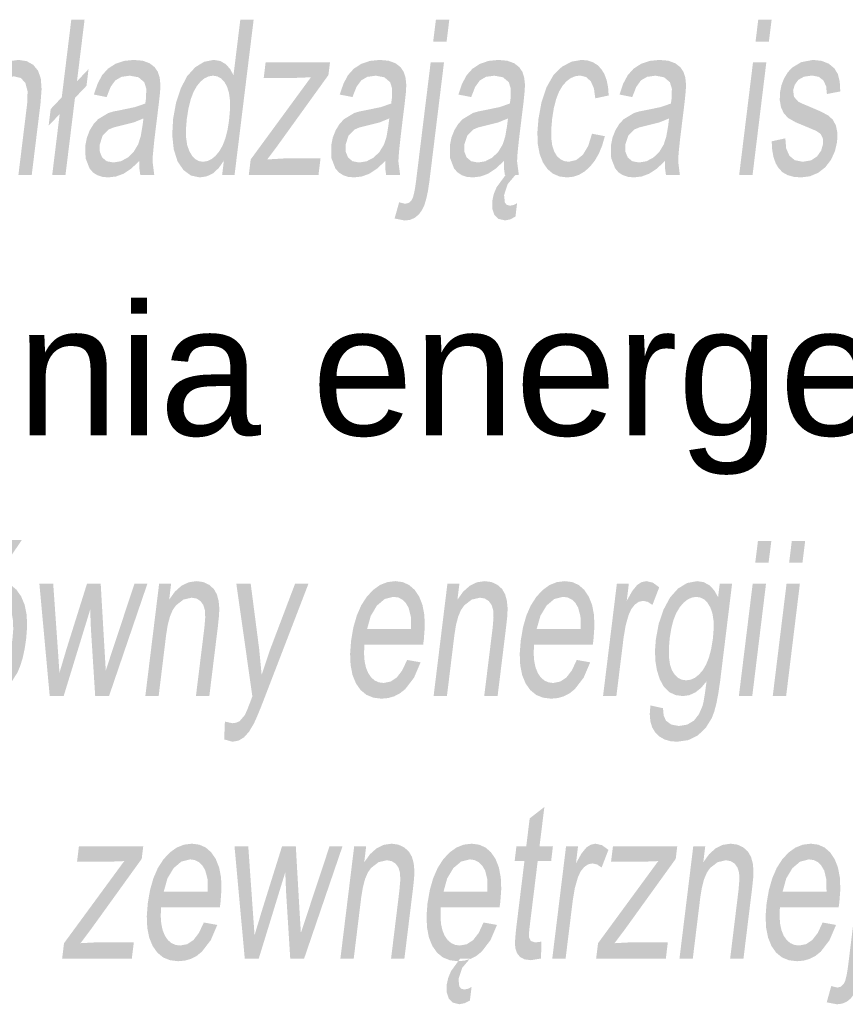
# Model space of a CAD drawing. Header units: millimetres. Extents: x 116 to 15750, y -6945 to 9999.
# Tile 80 of 150: x 6958 to 7093, y -1807 to -1646. Entities that reach past the tile are written whole.
import ezdxf

# ---------------------------------------------------------------- set-up
doc = ezdxf.new("R2010")
doc.units = ezdxf.units.MM
doc.layers.get('0').update_dxf_attribs({"color": 252})
doc.styles.get("Standard").update_dxf_attribs({"font": 'simplex.shx'})

msp = doc.modelspace()

# ---------------------------------------------------------------- hatches: boundary and pattern name
h = msp.add_hatch(color=7)
h.dxf.hatch_style = 2
h.paths.add_polyline_path([(6949.27, -1671.5), (6952.39, -1646.09), (6954.57, -1646.09), (6953.45, -1655.21), (6954.4, -1654.1), (6955.41, -1653.31), (6956.48, -1652.83), (6957.62, -1652.68), (6958.93, -1652.88), (6960, -1653.48), (6960.79, -1654.44), (6961.24, -1655.71), (6961.37, -1657.45), (6961.19, -1659.84), (6959.76, -1671.5), (6957.58, -1671.5), (6959.01, -1659.84), (6959.08, -1657.82), (6958.71, -1656.43), (6957.96, -1655.63), (6956.84, -1655.37), (6955.87, -1655.55), (6954.92, -1656.08), (6954.08, -1656.93), (6953.46, -1658.03), (6953.01, -1659.5), (6952.68, -1661.43), (6951.45, -1671.5)])
h = msp.add_hatch(color=7)
h.dxf.hatch_style = 2
h.paths.add_polyline_path([(6964.33, -1661.55), (6962.52, -1663.45), (6962.86, -1660.72), (6964.67, -1658.81), (6966.23, -1646.09), (6968.4, -1646.09), (6967.16, -1656.18), (6969.05, -1654.18), (6968.72, -1656.91), (6966.83, -1658.9), (6965.28, -1671.5), (6963.11, -1671.5)])
h = msp.add_hatch(color=7)
h.paths.add_polyline_path([(6990.91, -1671.5), (6991.19, -1669.17), (6990.36, -1670.37), (6989.43, -1671.23), (6988.39, -1671.74), (6987.25, -1671.91), (6985.81, -1671.61), (6984.57, -1670.7), (6983.6, -1669.25), (6982.99, -1667.31), (6982.74, -1664.98), (6982.89, -1662.31), (6983.37, -1659.68), (6984.15, -1657.31), (6985.19, -1655.33), (6986.5, -1653.88), (6987.97, -1652.98), (6989.52, -1652.68), (6990.6, -1652.85), (6991.51, -1653.38), (6992.24, -1654.19), (6992.76, -1655.21), (6993.88, -1646.09), (6996.06, -1646.09), (6992.94, -1671.5)])
h.paths.add_polyline_path([(6985.13, -1662.31), (6984.99, -1663.97), (6985.01, -1665.4), (6985.19, -1666.61), (6985.53, -1667.6), (6985.98, -1668.36), (6986.5, -1668.91), (6987.1, -1669.24), (6987.78, -1669.35), (6988.48, -1669.24), (6989.15, -1668.93), (6989.8, -1668.41), (6990.41, -1667.68), (6990.97, -1666.73), (6991.42, -1665.57), (6991.78, -1664.18), (6992.04, -1662.57), (6992.19, -1660.81), (6992.19, -1659.3), (6992.02, -1658.04), (6991.7, -1657.03), (6991.26, -1656.26), (6990.73, -1655.7), (6990.11, -1655.37), (6989.41, -1655.26), (6988.7, -1655.37), (6988.02, -1655.69), (6987.38, -1656.22), (6986.77, -1656.96), (6986.22, -1657.93), (6985.76, -1659.15), (6985.4, -1660.61)])
h = msp.add_hatch(color=7)
h.paths.add_polyline_path([(7025.43, -1649.71), (7025.88, -1646.09), (7028.07, -1646.09), (7027.62, -1649.71)])
h.paths.add_polyline_path([(7019.12, -1678.64), (7019.86, -1675.99), (7020.86, -1676.23), (7021.46, -1676.07), (7021.93, -1675.6), (7022.13, -1675.16), (7022.31, -1674.49), (7022.48, -1673.58), (7022.64, -1672.43), (7025.02, -1653.09), (7027.2, -1653.09), (7024.82, -1672.5), (7024.59, -1674.07), (7024.31, -1675.38), (7023.99, -1676.44), (7023.62, -1677.24), (7023.07, -1677.99), (7022.41, -1678.53), (7021.65, -1678.86), (7020.78, -1678.97)])
h = msp.add_hatch(color=7)
h.paths.add_polyline_path([(7078.17, -1649.68), (7078.61, -1646.09), (7080.8, -1646.09), (7080.35, -1649.68)])
h.paths.add_polyline_path([(7075.49, -1671.5), (7077.75, -1653.09), (7079.93, -1653.09), (7077.68, -1671.5)])
h = msp.add_hatch(color=7)
h.paths.add_polyline_path([(6977.36, -1669.23), (6976.01, -1670.49), (6974.77, -1671.31), (6973.55, -1671.76), (6972.29, -1671.91), (6971.3, -1671.82), (6970.46, -1671.54), (6969.76, -1671.08), (6969.21, -1670.43), (6968.56, -1668.75), (6968.53, -1666.65), (6968.8, -1665.35), (6969.26, -1664.18), (6969.89, -1663.17), (6970.61, -1662.38), (6972.31, -1661.36), (6973.14, -1661.12), (6974.31, -1660.89), (6976.66, -1660.4), (6978.33, -1659.82), (6978.41, -1659.29), (6978.45, -1659), (6978.5, -1657.38), (6978.16, -1656.32), (6977.22, -1655.52), (6975.8, -1655.26), (6974.44, -1655.45), (6973.43, -1656.03), (6972.66, -1657.1), (6972.01, -1658.76), (6969.92, -1658.35), (6970.53, -1656.58), (6971.27, -1655.18), (6972.22, -1654.12), (6973.43, -1653.33), (6974.86, -1652.84), (6976.44, -1652.68), (6977.92, -1652.81), (6979.05, -1653.23), (6979.86, -1653.86), (6980.39, -1654.63), (6980.69, -1655.58), (6980.81, -1656.75), (6980.76, -1657.87), (6980.57, -1659.63), (6980.06, -1663.78), (6979.82, -1665.76), (6979.66, -1667.34), (6979.55, -1668.52), (6979.52, -1669.29), (6979.8, -1671.5), (6977.52, -1671.5), (6977.37, -1670.45)])
h.paths.add_polyline_path([(6978.03, -1662.26), (6976.47, -1662.9), (6974.33, -1663.44), (6973.14, -1663.74), (6972.34, -1664.07), (6971.36, -1665.08), (6970.87, -1666.56), (6970.9, -1667.7), (6971.27, -1668.64), (6972.01, -1669.26), (6973.11, -1669.47), (6974.32, -1669.27), (6975.45, -1668.68), (6976.42, -1667.75), (6977.16, -1666.52), (6977.58, -1665.22), (6977.89, -1663.4)])
h = msp.add_hatch(color=7)
h.dxf.hatch_style = 2
h.paths.add_polyline_path([(6995.27, -1671.5), (6995.58, -1668.97), (7005.43, -1655.52), (7002.96, -1655.62), (6997.71, -1655.62), (6998.02, -1653.09), (7008.55, -1653.09), (7008.29, -1655.16), (6999.88, -1666.84), (6998.28, -1668.97), (7001.05, -1668.81), (7007, -1668.81), (7006.67, -1671.5)])
h = msp.add_hatch(color=7)
h.paths.add_polyline_path([(7017.59, -1669.23), (7016.24, -1670.49), (7014.99, -1671.31), (7013.78, -1671.76), (7012.51, -1671.91), (7011.53, -1671.82), (7010.68, -1671.54), (7009.98, -1671.08), (7009.43, -1670.43), (7008.78, -1668.75), (7008.75, -1666.65), (7009.02, -1665.35), (7009.49, -1664.18), (7010.11, -1663.17), (7010.84, -1662.38), (7012.54, -1661.36), (7013.37, -1661.12), (7014.53, -1660.89), (7016.89, -1660.4), (7018.56, -1659.82), (7018.63, -1659.29), (7018.67, -1659), (7018.72, -1657.38), (7018.39, -1656.32), (7017.44, -1655.52), (7016.03, -1655.26), (7014.66, -1655.45), (7013.66, -1656.03), (7012.88, -1657.1), (7012.23, -1658.76), (7010.15, -1658.35), (7010.75, -1656.58), (7011.49, -1655.18), (7012.44, -1654.12), (7013.66, -1653.33), (7015.08, -1652.84), (7016.66, -1652.68), (7018.14, -1652.81), (7019.27, -1653.23), (7020.09, -1653.86), (7020.61, -1654.63), (7020.91, -1655.58), (7021.03, -1656.75), (7020.98, -1657.87), (7020.79, -1659.63), (7020.28, -1663.78), (7020.05, -1665.76), (7019.88, -1667.34), (7019.78, -1668.52), (7019.74, -1669.29), (7020.02, -1671.5), (7017.74, -1671.5), (7017.59, -1670.45)])
h.paths.add_polyline_path([(7018.25, -1662.26), (7016.69, -1662.9), (7014.55, -1663.44), (7013.36, -1663.74), (7012.57, -1664.07), (7011.58, -1665.08), (7011.1, -1666.56), (7011.12, -1667.7), (7011.5, -1668.64), (7012.23, -1669.26), (7013.33, -1669.47), (7014.55, -1669.27), (7015.68, -1668.68), (7016.64, -1667.75), (7017.39, -1666.52), (7017.81, -1665.22), (7018.11, -1663.4)])
h = msp.add_hatch(color=7)
h.paths.add_polyline_path([(7037, -1669.23), (7035.65, -1670.49), (7034.41, -1671.31), (7033.19, -1671.76), (7031.93, -1671.91), (7030.94, -1671.82), (7030.1, -1671.54), (7029.4, -1671.08), (7028.84, -1670.43), (7028.2, -1668.75), (7028.17, -1666.65), (7028.43, -1665.35), (7028.9, -1664.18), (7029.52, -1663.17), (7030.25, -1662.38), (7031.95, -1661.36), (7032.78, -1661.12), (7033.94, -1660.89), (7036.3, -1660.4), (7037.97, -1659.82), (7038.05, -1659.29), (7038.09, -1659), (7038.13, -1657.38), (7037.8, -1656.32), (7036.85, -1655.52), (7035.44, -1655.26), (7034.07, -1655.45), (7033.07, -1656.03), (7032.3, -1657.1), (7031.65, -1658.76), (7029.56, -1658.35), (7030.16, -1656.58), (7030.91, -1655.18), (7031.86, -1654.12), (7033.07, -1653.33), (7034.49, -1652.84), (7036.08, -1652.68), (7037.55, -1652.81), (7038.69, -1653.23), (7039.5, -1653.86), (7040.03, -1654.63), (7040.32, -1655.58), (7040.45, -1656.75), (7040.39, -1657.87), (7040.21, -1659.63), (7039.7, -1663.78), (7039.46, -1665.76), (7039.29, -1667.34), (7039.19, -1668.52), (7039.16, -1669.29), (7039.44, -1671.5), (7037.16, -1671.5), (7037.01, -1670.45)])
h.paths.add_polyline_path([(7037.67, -1662.26), (7036.1, -1662.9), (7033.97, -1663.44), (7032.78, -1663.74), (7031.98, -1664.07), (7031, -1665.08), (7030.51, -1666.56), (7030.53, -1667.7), (7030.91, -1668.64), (7031.65, -1669.26), (7032.74, -1669.47), (7033.96, -1669.27), (7035.09, -1668.68), (7036.06, -1667.75), (7036.8, -1666.52), (7037.22, -1665.22), (7037.53, -1663.4)])
h.paths.add_polyline_path([(7038.89, -1671.5), (7037.63, -1672.99), (7037.03, -1674.81), (7037.16, -1676.04), (7037.48, -1676.41), (7038.01, -1676.54), (7038.59, -1676.43), (7039.16, -1676.13), (7038.89, -1678.34), (7037.98, -1678.8), (7037.17, -1678.95), (7036.12, -1678.7), (7035.43, -1678.01), (7035.09, -1676.99), (7035.1, -1675.76), (7035.34, -1674.65), (7035.8, -1673.53), (7037.29, -1671.5)])
h = msp.add_hatch(color=7)
h.dxf.hatch_style = 2
h.paths.add_polyline_path([(7051.42, -1664.76), (7053.52, -1665.16), (7053.09, -1666.66), (7052.55, -1667.99), (7051.89, -1669.14), (7051.11, -1670.12), (7050.25, -1670.91), (7049.33, -1671.47), (7048.36, -1671.8), (7047.33, -1671.91), (7046.09, -1671.76), (7045.02, -1671.3), (7044.12, -1670.53), (7043.38, -1669.45), (7042.85, -1668.08), (7042.54, -1666.44), (7042.48, -1664.54), (7042.65, -1662.37), (7043.16, -1659.57), (7043.98, -1657.15), (7045.09, -1655.19), (7046.49, -1653.8), (7048.07, -1652.96), (7049.7, -1652.68), (7050.7, -1652.77), (7051.57, -1653.06), (7052.32, -1653.53), (7052.95, -1654.19), (7053.46, -1655.03), (7053.82, -1656.03), (7054.05, -1657.19), (7054.14, -1658.5), (7051.95, -1658.97), (7051.73, -1657.35), (7051.22, -1656.18), (7050.45, -1655.48), (7049.47, -1655.24), (7048.67, -1655.35), (7047.92, -1655.67), (7047.23, -1656.19), (7046.58, -1656.93), (7046.01, -1657.9), (7045.54, -1659.11), (7045.17, -1660.57), (7044.9, -1662.28), (7044.75, -1664.01), (7044.75, -1665.48), (7044.91, -1666.7), (7045.23, -1667.67), (7045.67, -1668.4), (7046.22, -1668.93), (7046.87, -1669.24), (7047.62, -1669.35), (7048.83, -1669.07), (7049.91, -1668.22), (7050.78, -1666.79)])
h = msp.add_hatch(color=7)
h.paths.add_polyline_path([(7063.35, -1669.23), (7062, -1670.49), (7060.76, -1671.31), (7059.54, -1671.76), (7058.28, -1671.91), (7057.29, -1671.82), (7056.45, -1671.54), (7055.75, -1671.08), (7055.2, -1670.43), (7054.55, -1668.75), (7054.52, -1666.65), (7054.78, -1665.35), (7055.25, -1664.18), (7055.87, -1663.17), (7056.6, -1662.38), (7058.3, -1661.36), (7059.13, -1661.12), (7060.29, -1660.89), (7062.65, -1660.4), (7064.32, -1659.82), (7064.4, -1659.29), (7064.44, -1659), (7064.48, -1657.38), (7064.15, -1656.32), (7063.2, -1655.52), (7061.79, -1655.26), (7060.42, -1655.45), (7059.42, -1656.03), (7058.65, -1657.1), (7058, -1658.76), (7055.91, -1658.35), (7056.51, -1656.58), (7057.26, -1655.18), (7058.21, -1654.12), (7059.42, -1653.33), (7060.84, -1652.84), (7062.43, -1652.68), (7063.9, -1652.81), (7065.04, -1653.23), (7065.85, -1653.86), (7066.38, -1654.63), (7066.68, -1655.58), (7066.8, -1656.75), (7066.74, -1657.87), (7066.56, -1659.63), (7066.05, -1663.78), (7065.81, -1665.76), (7065.64, -1667.34), (7065.54, -1668.52), (7065.51, -1669.29), (7065.79, -1671.5), (7063.51, -1671.5), (7063.36, -1670.45)])
h.paths.add_polyline_path([(7064.02, -1662.26), (7062.45, -1662.9), (7060.32, -1663.44), (7059.13, -1663.74), (7058.33, -1664.07), (7057.35, -1665.08), (7056.86, -1666.56), (7056.88, -1667.7), (7057.26, -1668.64), (7058, -1669.26), (7059.09, -1669.47), (7060.31, -1669.27), (7061.44, -1668.68), (7062.41, -1667.75), (7063.15, -1666.52), (7063.57, -1665.22), (7063.88, -1663.4)])
h = msp.add_hatch(color=7)
h.dxf.hatch_style = 2
h.paths.add_polyline_path([(7080.81, -1666), (7083.04, -1665.52), (7083.18, -1667.16), (7083.7, -1668.36), (7084.6, -1669.1), (7085.9, -1669.35), (7087.24, -1669.13), (7088.24, -1668.47), (7088.9, -1667.52), (7089.22, -1666.42), (7089.17, -1665.48), (7088.78, -1664.76), (7088.06, -1664.28), (7086.68, -1663.7), (7084.74, -1662.89), (7083.53, -1662.2), (7082.81, -1661.45), (7082.34, -1660.45), (7082.13, -1659.28), (7082.17, -1657.98), (7082.41, -1656.8), (7082.84, -1655.7), (7083.42, -1654.74), (7084.12, -1653.96), (7085.63, -1653.05), (7087.56, -1652.68), (7088.96, -1652.83), (7090.14, -1653.3), (7091.05, -1654.04), (7091.63, -1654.99), (7091.94, -1656.24), (7092.03, -1657.84), (7089.84, -1658.26), (7089.72, -1657), (7089.27, -1656.04), (7088.5, -1655.44), (7087.41, -1655.24), (7086.09, -1655.42), (7085.16, -1655.95), (7084.59, -1656.73), (7084.32, -1657.62), (7084.45, -1658.71), (7085.19, -1659.54), (7085.8, -1659.83), (7087.02, -1660.34), (7088.88, -1661.14), (7090.08, -1661.79), (7090.81, -1662.47), (7091.32, -1663.42), (7091.56, -1664.63), (7091.51, -1666.09), (7091.16, -1667.61), (7090.51, -1669.03), (7089.58, -1670.25), (7088.41, -1671.16), (7087.06, -1671.73), (7085.6, -1671.91), (7084.43, -1671.82), (7083.43, -1671.54), (7082.6, -1671.08), (7081.95, -1670.42), (7081.46, -1669.59), (7081.1, -1668.57), (7080.89, -1667.38)])
h = msp.add_hatch(color=7)
h.paths.add_polyline_path([(6946.76, -1747.62), (6947.18, -1745.23), (6947.8, -1743.17), (6948.64, -1741.45), (6949.69, -1740.05), (6950.67, -1739.15), (6951.71, -1738.51), (6952.82, -1738.13), (6953.99, -1738), (6955.24, -1738.16), (6956.32, -1738.62), (6957.25, -1739.4), (6958.02, -1740.49), (6958.59, -1741.85), (6958.92, -1743.45), (6959.01, -1745.29), (6958.86, -1747.36), (6958.61, -1749.04), (6958.29, -1750.54), (6957.89, -1751.84), (6957.43, -1752.95), (6956.29, -1754.76), (6954.87, -1756.11), (6953.28, -1756.96), (6951.62, -1757.24), (6950.35, -1757.08), (6949.25, -1756.62), (6948.32, -1755.85), (6947.55, -1754.76), (6946.99, -1753.39), (6946.67, -1751.74), (6946.6, -1749.81)])
h.paths.add_polyline_path([(6949.01, -1747.62), (6948.87, -1749.28), (6948.9, -1750.71), (6949.08, -1751.92), (6949.43, -1752.91), (6949.91, -1753.68), (6950.49, -1754.23), (6951.16, -1754.56), (6951.94, -1754.67), (6952.73, -1754.56), (6953.48, -1754.23), (6954.19, -1753.68), (6954.86, -1752.91), (6955.45, -1751.91), (6955.94, -1750.68), (6956.32, -1749.21), (6956.6, -1747.52), (6956.73, -1745.92), (6956.7, -1744.52), (6956.5, -1743.33), (6956.15, -1742.34), (6955.67, -1741.57), (6955.09, -1741.02), (6954.43, -1740.69), (6953.67, -1740.58), (6952.87, -1740.69), (6952.11, -1741.02), (6951.4, -1741.57), (6950.73, -1742.34), (6950.14, -1743.32), (6949.65, -1744.53), (6949.28, -1745.97)])
h.paths.add_polyline_path([(6953.05, -1736.13), (6955.26, -1731.28), (6958.12, -1731.28), (6954.86, -1736.13)])
h = msp.add_hatch(color=7)
h.paths.add_polyline_path([(7078.12, -1735), (7078.56, -1731.42), (7080.75, -1731.42), (7080.3, -1735)])
h.paths.add_polyline_path([(7075.44, -1756.82), (7077.7, -1738.42), (7079.88, -1738.42), (7077.63, -1756.82)])
h = msp.add_hatch(color=7)
h.paths.add_polyline_path([(7083.66, -1735), (7084.1, -1731.42), (7086.29, -1731.42), (7085.84, -1735)])
h.paths.add_polyline_path([(7080.98, -1756.82), (7083.24, -1738.42), (7085.42, -1738.42), (7083.17, -1756.82)])
h = msp.add_hatch(color=7)
h.dxf.hatch_style = 2
h.paths.add_polyline_path([(6962.7, -1756.82), (6961.01, -1738.42), (6963.27, -1738.42), (6964.02, -1749.04), (6964.29, -1752.99), (6964.4, -1752.65), (6964.62, -1751.9), (6964.96, -1750.75), (6965.42, -1749.2), (6968.8, -1738.42), (6971.04, -1738.42), (6971.66, -1749.09), (6971.87, -1752.61), (6973.05, -1749.06), (6976.56, -1738.42), (6978.68, -1738.42), (6972.4, -1756.82), (6970.14, -1756.82), (6969.44, -1745.8), (6969.32, -1742.66), (6964.98, -1756.82)])
h = msp.add_hatch(color=7)
h.dxf.hatch_style = 2
h.paths.add_polyline_path([(6978.34, -1756.82), (6980.6, -1738.42), (6982.56, -1738.42), (6982.24, -1741.04), (6983.19, -1739.71), (6984.25, -1738.76), (6985.43, -1738.19), (6986.71, -1738), (6987.81, -1738.15), (6988.78, -1738.6), (6989.55, -1739.29), (6990.05, -1740.17), (6990.33, -1741.23), (6990.45, -1742.47), (6990.39, -1743.67), (6990.2, -1745.51), (6988.81, -1756.82), (6986.62, -1756.82), (6988, -1745.63), (6988.14, -1743.96), (6988.09, -1742.78), (6987.84, -1741.93), (6987.37, -1741.27), (6986.72, -1740.85), (6985.92, -1740.71), (6984.58, -1741.02), (6983.35, -1741.97), (6982.81, -1742.75), (6982.37, -1743.8), (6982.01, -1745.15), (6981.75, -1746.77), (6980.52, -1756.82)])
h = msp.add_hatch(color=7)
h.dxf.hatch_style = 2
h.paths.add_polyline_path([(6991.24, -1763.91), (6991.36, -1760.99), (6992.58, -1761.26), (6993.24, -1761.17), (6993.78, -1760.91), (6994.61, -1759.94), (6994.98, -1759.13), (6995.57, -1757.62), (6995.85, -1756.86), (6993.23, -1738.42), (6995.58, -1738.42), (6996.96, -1749.08), (6997.37, -1753.34), (6998.78, -1749.14), (7002.84, -1738.42), (7005.03, -1738.42), (6997.83, -1757.14), (6997.29, -1758.53), (6996.82, -1759.69), (6996.42, -1760.62), (6996.1, -1761.31), (6995.31, -1762.65), (6994.49, -1763.57), (6993.59, -1764.11), (6992.6, -1764.29)])
h = msp.add_hatch(color=7)
h.paths.add_polyline_path([(7021.17, -1750.9), (7023.37, -1751.29), (7022.3, -1753.8), (7020.86, -1755.68), (7020, -1756.36), (7019.07, -1756.85), (7018.06, -1757.14), (7016.98, -1757.24), (7015.66, -1757.08), (7014.52, -1756.62), (7013.57, -1755.84), (7012.8, -1754.75), (7012.24, -1753.38), (7011.92, -1751.76), (7011.84, -1749.9), (7012, -1747.78), (7012.37, -1745.59), (7012.93, -1743.65), (7013.65, -1741.98), (7014.56, -1740.57), (7015.6, -1739.45), (7016.72, -1738.64), (7017.93, -1738.16), (7019.23, -1738), (7020.44, -1738.16), (7021.49, -1738.63), (7022.39, -1739.42), (7023.14, -1740.52), (7023.68, -1741.9), (7023.99, -1743.54), (7024.06, -1745.44), (7023.9, -1747.59), (7023.79, -1748.42), (7014.18, -1748.42), (7014.12, -1749.85), (7014.21, -1751.1), (7014.44, -1752.17), (7014.81, -1753.06), (7015.3, -1753.77), (7015.87, -1754.27), (7016.55, -1754.57), (7017.31, -1754.67), (7018.45, -1754.45), (7019.47, -1753.78), (7020.37, -1752.61)])
h.paths.add_polyline_path([(7014.62, -1745.85), (7021.81, -1745.85), (7021.78, -1743.82), (7021.42, -1742.37), (7020.95, -1741.58), (7020.38, -1741.02), (7019.71, -1740.68), (7018.93, -1740.57), (7017.5, -1740.93), (7016.22, -1742.01), (7015.22, -1743.69)])
h = msp.add_hatch(color=7)
h.dxf.hatch_style = 2
h.paths.add_polyline_path([(7025.5, -1756.82), (7027.76, -1738.42), (7029.72, -1738.42), (7029.4, -1741.04), (7030.35, -1739.71), (7031.42, -1738.76), (7032.59, -1738.19), (7033.87, -1738), (7034.97, -1738.15), (7035.94, -1738.6), (7036.71, -1739.29), (7037.21, -1740.17), (7037.49, -1741.23), (7037.61, -1742.47), (7037.56, -1743.67), (7037.36, -1745.51), (7035.97, -1756.82), (7033.78, -1756.82), (7035.16, -1745.63), (7035.3, -1743.96), (7035.25, -1742.78), (7035, -1741.93), (7034.53, -1741.27), (7033.88, -1740.85), (7033.08, -1740.71), (7031.74, -1741.02), (7030.51, -1741.97), (7029.97, -1742.75), (7029.53, -1743.8), (7029.17, -1745.15), (7028.91, -1746.77), (7027.68, -1756.82)])
h = msp.add_hatch(color=7)
h.paths.add_polyline_path([(7048.92, -1750.9), (7051.12, -1751.29), (7050.05, -1753.8), (7048.6, -1755.68), (7047.75, -1756.36), (7046.82, -1756.85), (7045.81, -1757.14), (7044.73, -1757.24), (7043.41, -1757.08), (7042.27, -1756.62), (7041.32, -1755.84), (7040.55, -1754.75), (7039.99, -1753.38), (7039.67, -1751.76), (7039.59, -1749.9), (7039.75, -1747.78), (7040.12, -1745.59), (7040.67, -1743.65), (7041.4, -1741.98), (7042.31, -1740.57), (7043.35, -1739.45), (7044.47, -1738.64), (7045.68, -1738.16), (7046.97, -1738), (7048.19, -1738.16), (7049.24, -1738.63), (7050.14, -1739.42), (7050.88, -1740.52), (7051.43, -1741.9), (7051.74, -1743.54), (7051.81, -1745.44), (7051.65, -1747.59), (7051.54, -1748.42), (7041.93, -1748.42), (7041.87, -1749.85), (7041.96, -1751.1), (7042.19, -1752.17), (7042.56, -1753.06), (7043.04, -1753.77), (7043.62, -1754.27), (7044.29, -1754.57), (7045.06, -1754.67), (7046.2, -1754.45), (7047.22, -1753.78), (7048.12, -1752.61)])
h.paths.add_polyline_path([(7042.36, -1745.85), (7049.56, -1745.85), (7049.53, -1743.82), (7049.16, -1742.37), (7048.7, -1741.58), (7048.13, -1741.02), (7047.46, -1740.68), (7046.68, -1740.57), (7045.24, -1740.93), (7043.97, -1742.01), (7042.97, -1743.69)])
h = msp.add_hatch(color=7)
h.dxf.hatch_style = 2
h.paths.add_polyline_path([(7053.22, -1756.82), (7055.48, -1738.42), (7057.44, -1738.42), (7057.1, -1741.21), (7058.02, -1739.59), (7058.8, -1738.63), (7059.53, -1738.16), (7060.29, -1738), (7061.37, -1738.25), (7062.41, -1739.01), (7061.3, -1741.9), (7060.56, -1741.4), (7059.78, -1741.23), (7059.08, -1741.38), (7058.42, -1741.84), (7057.84, -1742.58), (7057.4, -1743.55), (7056.91, -1745.29), (7056.59, -1747.19), (7055.4, -1756.82)])
h = msp.add_hatch(color=7)
h.paths.add_polyline_path([(7060.97, -1758.35), (7063.03, -1758.8), (7063.14, -1760.01), (7063.52, -1760.85), (7064.4, -1761.49), (7065.63, -1761.71), (7067, -1761.49), (7068.08, -1760.84), (7068.9, -1759.8), (7069.5, -1758.42), (7069.65, -1757.81), (7069.8, -1756.94), (7069.97, -1755.81), (7070.15, -1754.41), (7069.26, -1755.47), (7068.32, -1756.22), (7067.33, -1756.67), (7066.28, -1756.82), (7065.05, -1756.65), (7064.01, -1756.14), (7063.16, -1755.28), (7062.51, -1754.08), (7062.05, -1752.65), (7061.78, -1751.07), (7061.72, -1749.37), (7061.86, -1747.52), (7062.33, -1744.98), (7063.12, -1742.66), (7064.18, -1740.68), (7065.48, -1739.22), (7066.97, -1738.31), (7068.61, -1738), (7069.68, -1738.17), (7070.6, -1738.66), (7071.39, -1739.48), (7072.04, -1740.63), (7072.31, -1738.42), (7074.33, -1738.42), (7072.38, -1754.33), (7072.09, -1756.32), (7071.77, -1758), (7071.41, -1759.37), (7071.01, -1760.42), (7070.02, -1762.02), (7068.73, -1763.25), (7067.15, -1764.03), (7065.33, -1764.29), (7064.24, -1764.2), (7063.29, -1763.92), (7062.47, -1763.45), (7061.79, -1762.81), (7061.27, -1761.97), (7060.96, -1760.95), (7060.86, -1759.74)])
h.paths.add_polyline_path([(7064.13, -1747.29), (7063.99, -1748.98), (7064, -1750.42), (7064.17, -1751.62), (7064.49, -1752.58), (7064.94, -1753.31), (7065.47, -1753.83), (7066.1, -1754.14), (7066.81, -1754.24), (7067.54, -1754.14), (7068.24, -1753.83), (7068.9, -1753.31), (7069.53, -1752.59), (7070.09, -1751.64), (7070.56, -1750.46), (7070.92, -1749.05), (7071.19, -1747.4), (7071.32, -1745.81), (7071.29, -1744.43), (7071.11, -1743.26), (7070.77, -1742.3), (7070.31, -1741.55), (7069.77, -1741.01), (7069.15, -1740.69), (7068.45, -1740.58), (7067.74, -1740.69), (7067.05, -1741.01), (7066.39, -1741.54), (7065.76, -1742.28), (7065.2, -1743.22), (7064.74, -1744.37), (7064.39, -1745.73)])
h = msp.add_hatch(color=7)
h.paths.add_polyline_path([(7096.13, -1778.02), (7096.57, -1774.4), (7098.76, -1774.4), (7098.31, -1778.02)])
h.paths.add_polyline_path([(7089.81, -1806.95), (7090.55, -1804.29), (7091.55, -1804.54), (7092.15, -1804.38), (7092.62, -1803.91), (7092.82, -1803.47), (7093, -1802.8), (7093.18, -1801.89), (7093.34, -1800.74), (7095.71, -1781.4), (7097.9, -1781.4), (7095.52, -1800.81), (7095.28, -1802.38), (7095.01, -1803.69), (7094.68, -1804.74), (7094.32, -1805.54), (7093.76, -1806.3), (7093.1, -1806.84), (7092.34, -1807.16), (7091.48, -1807.27)])
h = msp.add_hatch(color=7)
h.dxf.hatch_style = 2
h.paths.add_polyline_path([(7043.11, -1797.02), (7043.09, -1799.77), (7041.4, -1800.05), (7040.36, -1799.91), (7039.62, -1799.51), (7039.14, -1798.89), (7038.87, -1798.1), (7038.83, -1797.54), (7038.84, -1796.74), (7038.92, -1795.7), (7039.06, -1794.42), (7040.36, -1783.83), (7038.76, -1783.83), (7039.05, -1781.4), (7040.66, -1781.4), (7041.22, -1776.84), (7043.62, -1774.97), (7042.83, -1781.4), (7045.02, -1781.4), (7044.73, -1783.83), (7042.53, -1783.83), (7041.21, -1794.59), (7041.1, -1795.69), (7041.11, -1796.3), (7041.41, -1796.91), (7042.13, -1797.14)])
h = msp.add_hatch(color=7)
h.paths.add_polyline_path([(6987.91, -1793.88), (6990.11, -1794.28), (6989.04, -1796.78), (6987.59, -1798.66), (6986.74, -1799.35), (6985.81, -1799.83), (6984.8, -1800.12), (6983.72, -1800.22), (6982.4, -1800.06), (6981.26, -1799.6), (6980.31, -1798.82), (6979.54, -1797.73), (6978.98, -1796.36), (6978.66, -1794.75), (6978.58, -1792.88), (6978.74, -1790.76), (6979.11, -1788.57), (6979.66, -1786.64), (6980.39, -1784.96), (6981.3, -1783.55), (6982.34, -1782.43), (6983.46, -1781.62), (6984.67, -1781.14), (6985.96, -1780.98), (6987.18, -1781.14), (6988.23, -1781.61), (6989.13, -1782.4), (6989.87, -1783.5), (6990.42, -1784.88), (6990.73, -1786.52), (6990.8, -1788.42), (6990.64, -1790.57), (6990.53, -1791.4), (6980.92, -1791.4), (6980.86, -1792.83), (6980.95, -1794.08), (6981.18, -1795.15), (6981.55, -1796.05), (6982.03, -1796.75), (6982.61, -1797.25), (6983.28, -1797.55), (6984.05, -1797.65), (6985.19, -1797.43), (6986.21, -1796.76), (6987.11, -1795.59)])
h.paths.add_polyline_path([(6981.35, -1788.84), (6988.55, -1788.84), (6988.52, -1786.8), (6988.15, -1785.35), (6987.69, -1784.56), (6987.12, -1784), (6986.45, -1783.66), (6985.67, -1783.55), (6984.23, -1783.91), (6982.96, -1784.99), (6981.96, -1786.67)])
h = msp.add_hatch(color=7)
h.dxf.hatch_style = 2
h.paths.add_polyline_path([(7010.25, -1799.81), (7012.51, -1781.4), (7014.47, -1781.4), (7014.15, -1784.02), (7015.11, -1782.69), (7016.17, -1781.74), (7017.34, -1781.17), (7018.63, -1780.98), (7019.72, -1781.13), (7020.69, -1781.58), (7021.46, -1782.28), (7021.96, -1783.15), (7022.25, -1784.21), (7022.36, -1785.45), (7022.31, -1786.65), (7022.11, -1788.49), (7020.72, -1799.81), (7018.54, -1799.81), (7019.91, -1788.61), (7020.05, -1786.94), (7020.01, -1785.76), (7019.76, -1784.91), (7019.29, -1784.25), (7018.63, -1783.83), (7017.83, -1783.69), (7016.49, -1784.01), (7015.27, -1784.95), (7014.73, -1785.73), (7014.28, -1786.79), (7013.93, -1788.13), (7013.66, -1789.76), (7012.43, -1799.81)])
h = msp.add_hatch(color=7)
h.paths.add_polyline_path([(7033.67, -1793.88), (7035.87, -1794.28), (7034.8, -1796.78), (7033.36, -1798.66), (7032.5, -1799.35), (7031.57, -1799.83), (7030.57, -1800.12), (7029.48, -1800.22), (7028.16, -1800.06), (7027.02, -1799.6), (7026.07, -1798.82), (7025.3, -1797.73), (7024.74, -1796.36), (7024.43, -1794.75), (7024.34, -1792.88), (7024.5, -1790.76), (7024.88, -1788.57), (7025.43, -1786.64), (7026.16, -1784.96), (7027.06, -1783.55), (7028.1, -1782.43), (7029.22, -1781.62), (7030.43, -1781.14), (7031.73, -1780.98), (7032.94, -1781.14), (7034, -1781.61), (7034.9, -1782.4), (7035.64, -1783.5), (7036.18, -1784.88), (7036.49, -1786.52), (7036.57, -1788.42), (7036.41, -1790.57), (7036.29, -1791.4), (7026.68, -1791.4), (7026.63, -1792.83), (7026.71, -1794.08), (7026.94, -1795.15), (7027.31, -1796.05), (7027.8, -1796.75), (7028.38, -1797.25), (7029.05, -1797.55), (7029.81, -1797.65), (7030.95, -1797.43), (7031.97, -1796.76), (7032.88, -1795.59)])
h.paths.add_polyline_path([(7027.12, -1788.84), (7034.31, -1788.84), (7034.28, -1786.8), (7033.92, -1785.35), (7033.45, -1784.56), (7032.88, -1784), (7032.21, -1783.66), (7031.43, -1783.55), (7030, -1783.91), (7028.72, -1784.99), (7027.72, -1786.67)])
h.paths.add_polyline_path([(7031.44, -1799.81), (7030.18, -1801.3), (7029.57, -1803.12), (7029.7, -1804.34), (7030.02, -1804.72), (7030.55, -1804.85), (7031.13, -1804.73), (7031.71, -1804.43), (7031.44, -1806.65), (7030.53, -1807.1), (7029.71, -1807.26), (7028.66, -1807), (7027.97, -1806.31), (7027.64, -1805.3), (7027.64, -1804.07), (7027.89, -1802.96), (7028.35, -1801.84), (7029.83, -1799.81)])
h = msp.add_hatch(color=7)
h.dxf.hatch_style = 2
h.paths.add_polyline_path([(7044.91, -1799.81), (7047.17, -1781.4), (7049.13, -1781.4), (7048.79, -1784.19), (7049.71, -1782.57), (7050.49, -1781.61), (7051.22, -1781.14), (7051.98, -1780.98), (7053.06, -1781.23), (7054.1, -1781.99), (7052.99, -1784.88), (7052.25, -1784.38), (7051.47, -1784.21), (7050.77, -1784.36), (7050.11, -1784.83), (7049.53, -1785.56), (7049.09, -1786.53), (7048.6, -1788.27), (7048.28, -1790.17), (7047.09, -1799.81)])
h = msp.add_hatch(color=7)
h.dxf.hatch_style = 2
h.paths.add_polyline_path([(7065.72, -1799.81), (7067.98, -1781.4), (7069.94, -1781.4), (7069.62, -1784.02), (7070.58, -1782.69), (7071.64, -1781.74), (7072.81, -1781.17), (7074.1, -1780.98), (7075.19, -1781.13), (7076.16, -1781.58), (7076.93, -1782.28), (7077.43, -1783.15), (7077.72, -1784.21), (7077.83, -1785.45), (7077.78, -1786.65), (7077.58, -1788.49), (7076.19, -1799.81), (7074.01, -1799.81), (7075.38, -1788.61), (7075.52, -1786.94), (7075.48, -1785.76), (7075.23, -1784.91), (7074.76, -1784.25), (7074.1, -1783.83), (7073.3, -1783.69), (7071.96, -1784.01), (7070.74, -1784.95), (7070.2, -1785.73), (7069.75, -1786.79), (7069.4, -1788.13), (7069.13, -1789.76), (7067.9, -1799.81)])
h = msp.add_hatch(color=7)
h.paths.add_polyline_path([(7089.14, -1793.88), (7091.34, -1794.28), (7090.27, -1796.78), (7088.83, -1798.66), (7087.97, -1799.35), (7087.04, -1799.83), (7086.04, -1800.12), (7084.95, -1800.22), (7083.63, -1800.06), (7082.5, -1799.6), (7081.54, -1798.82), (7080.77, -1797.73), (7080.22, -1796.36), (7079.9, -1794.75), (7079.81, -1792.88), (7079.97, -1790.76), (7080.35, -1788.57), (7080.9, -1786.64), (7081.63, -1784.96), (7082.53, -1783.55), (7083.57, -1782.43), (7084.7, -1781.62), (7085.9, -1781.14), (7087.2, -1780.98), (7088.41, -1781.14), (7089.47, -1781.61), (7090.37, -1782.4), (7091.11, -1783.5), (7091.65, -1784.88), (7091.96, -1786.52), (7092.04, -1788.42), (7091.88, -1790.57), (7091.76, -1791.4), (7082.15, -1791.4), (7082.1, -1792.83), (7082.18, -1794.08), (7082.41, -1795.15), (7082.78, -1796.05), (7083.27, -1796.75), (7083.85, -1797.25), (7084.52, -1797.55), (7085.28, -1797.65), (7086.42, -1797.43), (7087.44, -1796.76), (7088.35, -1795.59)])
h.paths.add_polyline_path([(7082.59, -1788.84), (7089.78, -1788.84), (7089.75, -1786.8), (7089.39, -1785.35), (7088.92, -1784.56), (7088.36, -1784), (7087.68, -1783.66), (7086.9, -1783.55), (7085.47, -1783.91), (7084.19, -1784.99), (7083.19, -1786.67)])
h = msp.add_hatch(color=7)
h.dxf.hatch_style = 2
h.paths.add_polyline_path([(6964.73, -1799.81), (6965.04, -1797.27), (6974.89, -1783.83), (6972.42, -1783.93), (6967.17, -1783.93), (6967.48, -1781.4), (6978, -1781.4), (6977.75, -1783.46), (6969.34, -1795.14), (6967.73, -1797.27), (6970.51, -1797.12), (6976.46, -1797.12), (6976.13, -1799.81)])
h = msp.add_hatch(color=7)
h.dxf.hatch_style = 2
h.paths.add_polyline_path([(6994.61, -1799.81), (6992.93, -1781.4), (6995.18, -1781.4), (6995.93, -1792.02), (6996.21, -1795.97), (6996.31, -1795.63), (6996.53, -1794.88), (6996.88, -1793.73), (6997.34, -1792.18), (7000.71, -1781.4), (7002.96, -1781.4), (7003.57, -1792.07), (7003.79, -1795.59), (7004.96, -1792.04), (7008.48, -1781.4), (7010.6, -1781.4), (7004.31, -1799.81), (7002.05, -1799.81), (7001.36, -1788.78), (7001.24, -1785.64), (6996.89, -1799.81)])
h = msp.add_hatch(color=7)
h.dxf.hatch_style = 2
h.paths.add_polyline_path([(7052.09, -1799.81), (7052.4, -1797.27), (7062.25, -1783.83), (7059.78, -1783.93), (7054.53, -1783.93), (7054.84, -1781.4), (7065.36, -1781.4), (7065.11, -1783.46), (7056.7, -1795.14), (7055.1, -1797.27), (7057.87, -1797.12), (7063.82, -1797.12), (7063.49, -1799.81)])

# ---------------------------------------------------------------- texts
at = {"color": 7, "insert": (6756.24, -1692.74), "char_height": 21.4093, "attachment_point": 1}
msp.add_mtext('{\\fArial|b0|i0|c0;9 - Proj. rodzielnia energetyczna IP-65}', dxfattribs=at)

doc.saveas('drawing.dxf')
